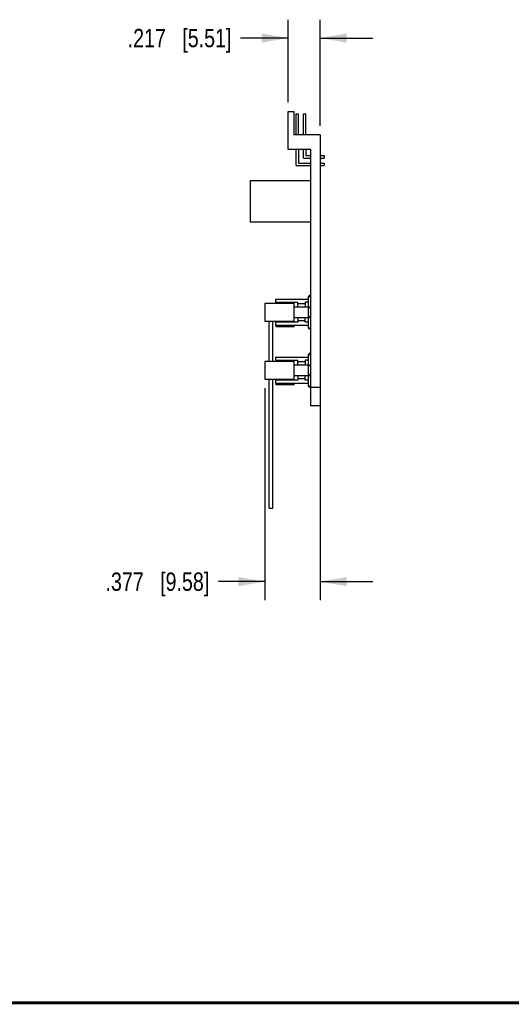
# Model space of a CAD drawing. Header units: inches. Extents: x 0.2 to 16.8, y 0.2 to 10.8.
# Tile 2 of 9: x 8 to 11.4, y 0.2 to 7. Entities that reach past the tile are written whole.
import ezdxf

# ---------------------------------------------------------------- set-up
doc = ezdxf.new("R2010")
doc.units = ezdxf.units.IN
doc.header["$LTSCALE"] = 0.935
doc.header["$MEASUREMENT"] = 0
doc.layers.get('0').update_dxf_attribs({"linetype": 'CONTINUOUS'})
doc.layers.add('DIMENSIONS', color=7, linetype='CONTINUOUS')
doc.styles.get("Standard").update_dxf_attribs({"font": 'txt', "width": 0.8})
doc.dimstyles.new('DIMSTYLE_1', dxfattribs={"dimtxt": 0.125, "dimasz": 0.18, "dimexe": 0.18, "dimexo": 0.0625, "dimgap": 0.09, "dimtad": 0, "dimtih": 1, "dimtoh": 1, "dimdec": 3, "dimzin": 4, "dimdsep": 46, "dimtxsty": 'STANDARD', "dimblk": '_FILLED', "dimblk1": '_FILLED', "dimblk2": '_FILLED', "dimcen": 0.09, "dimadec": 0, "dimazin": 0, "dimtp": 0.01, "dimtm": 0.01, "dimtfac": 1, "dimtdec": 3, "dimtofl": 0, "dimtmove": 0, "dimatfit": 3, "dimldrblk": '_FILLED', "dimfxl": 1, "dimtolj": 1, "dimtzin": 4, "dimarcsym": 0})

# ---------------------------------------------------------------- blocks, each defined once
blk = doc.blocks.new('_FILLED')
at = {"color": 0, "linetype": 'BYBLOCK'}
blk.add_solid([(0, 0), (-1, 0.174), (-1, -0.174)], dxfattribs=at)
blk = doc.blocks.new('*D4')
at = {"layer": 'DIMENSIONS', "color": 2, "linetype": 'CONTINUOUS'}
for p, q in [((9.8561, 6.3913), (9.8561, 6.9538)), ((10.0731, 6.2313), (10.0731, 6.9538)), ((9.8561, 6.8288), (9.5322, 6.8288)), ((10.0731, 6.8288), (10.4331, 6.8288))]:
    blk.add_line(p, q, dxfattribs=at)
at = {"layer": 'DIMENSIONS', "color": 2, "linetype": 'CONTINUOUS', "xscale": 0.18, "yscale": 0.18, "zscale": 0.18}
blk.add_blockref('_FILLED', (9.8561, 6.8288), dxfattribs=at)
at = {"layer": 'DIMENSIONS', "color": 2, "linetype": 'CONTINUOUS', "xscale": 0.18, "yscale": 0.18, "zscale": 0.18, "rotation": 180}
blk.add_blockref('_FILLED', (10.0731, 6.8288), dxfattribs=at)
at = {"layer": 'DIMENSIONS', "color": 2, "linetype": 'CONTINUOUS', "insert": (9.4697, 6.8913), "char_height": 0.125, "width": 1.125, "attachment_point": 3, "line_spacing_factor": 0.9}
blk.add_mtext('.217{\\Ftxt.shx;\\W1.000000;\\H0.125000; }[5.51]', dxfattribs=at)
blk = doc.blocks.new('*D5')
at = {"layer": 'DIMENSIONS', "color": 2, "linetype": 'CONTINUOUS'}
for p, q in [((9.6961, 4.4443), (9.6961, 3.0018)), ((10.0731, 4.3863), (10.0731, 3.0018)), ((9.6961, 3.1268), (9.3811, 3.1268)), ((10.0731, 3.1268), (10.4331, 3.1268))]:
    blk.add_line(p, q, dxfattribs=at)
at = {"layer": 'DIMENSIONS', "color": 2, "linetype": 'CONTINUOUS', "xscale": 0.18, "yscale": 0.18, "zscale": 0.18}
blk.add_blockref('_FILLED', (9.6961, 3.1268), dxfattribs=at)
at = {"layer": 'DIMENSIONS', "color": 2, "linetype": 'CONTINUOUS', "xscale": 0.18, "yscale": 0.18, "zscale": 0.18, "rotation": 180}
blk.add_blockref('_FILLED', (10.0731, 3.1268), dxfattribs=at)
at = {"layer": 'DIMENSIONS', "color": 2, "linetype": 'CONTINUOUS', "insert": (9.3186, 3.1893), "char_height": 0.125, "width": 1.125, "attachment_point": 3, "line_spacing_factor": 0.9}
blk.add_mtext('.377{\\Ftxt.shx;\\W1.000000;\\H0.125000; }[9.58]', dxfattribs=at)

msp = doc.modelspace()

# ---------------------------------------------------------------- linework, layer by layer
at = {"color": 7, "linetype": 'CONTINUOUS'}
for p, q in [((9.8561, 6.0698), (9.8561, 6.3288)), ((9.8561, 6.3288), (9.8941, 6.3288)), ((9.8941, 6.3288), (9.8941, 6.1688)), ((9.9106, 6.1688), (9.9106, 6.3138)), ((9.9106, 6.3138), (9.9266, 6.3138)), ((9.9266, 6.1688), (9.9266, 6.3138)), ((9.9606, 6.1688), (9.9606, 6.3138)), ((9.9606, 6.3138), (9.9766, 6.3138)), ((9.9766, 6.1688), (9.9766, 6.3138)), ((10.0731, 6.1688), (9.8941, 6.1688)), ((10.0731, 6.1688), (10.0731, 4.3238)), ((10.0111, 6.0698), (9.8561, 6.0698)), ((9.9106, 5.9618), (9.9106, 6.0698)), ((9.9266, 6.0698), (9.9266, 5.9778)), ((9.9606, 6.0118), (9.9606, 6.0698)), ((9.9766, 6.0698), (9.9766, 6.0278)), ((10.0111, 4.3238), (10.0111, 6.0698)), ((9.9266, 5.9778), (10.0111, 5.9778)), ((9.9606, 6.0118), (10.0111, 6.0118)), ((9.9766, 6.0278), (10.0111, 6.0278)), ((10.0731, 6.0278), (10.1011, 6.0278)), ((10.0731, 6.0118), (10.1011, 6.0118)), ((10.0731, 5.9778), (10.1011, 5.9778)), ((10.1011, 6.0278), (10.1011, 6.0118)), ((10.1011, 5.9778), (10.1011, 5.9618)), ((9.9106, 5.9618), (10.0111, 5.9618)), ((10.0731, 5.9618), (10.1011, 5.9618)), ((9.5971, 5.8593), (9.5971, 5.5783)), ((9.5971, 5.8593), (10.0111, 5.8593)), ((9.5971, 5.5783), (10.0111, 5.5783)), ((9.7701, 5.0493), (9.7701, 5.0293)), ((9.9951, 5.0493), (9.7701, 5.0493)), ((9.7701, 5.0293), (9.9206, 5.0293)), ((9.8961, 4.8943), (9.8961, 5.0293)), ((9.9206, 4.9983), (9.9206, 5.0293)), ((9.9951, 5.0293), (9.9706, 5.0293)), ((9.9706, 5.0293), (9.9706, 4.9983)), ((10.0003, 5.0768), (9.9951, 5.0678)), ((9.9951, 5.0678), (10.0111, 5.0678)), ((9.9951, 4.8558), (9.9951, 5.0678)), ((10.0003, 5.0768), (10.0059, 5.0768)), ((10.0111, 5.0678), (10.0059, 5.0768)), ((9.6961, 5.0218), (9.6961, 4.9018)), ((9.8961, 5.0218), (9.6961, 5.0218)), ((9.8961, 4.9983), (9.9951, 4.9983)), ((9.9706, 5.0193), (9.9206, 5.0193)), ((9.6961, 4.9018), (9.8961, 4.9018)), ((9.7261, 4.6268), (9.7261, 4.9018)), ((9.7511, 4.6268), (9.7511, 4.9018)), ((9.7731, 4.8943), (9.7731, 4.9018)), ((9.8961, 4.9253), (9.9951, 4.9253)), ((9.9206, 4.9253), (9.9206, 4.8943)), ((9.9206, 4.9043), (9.9706, 4.9043)), ((9.9706, 4.8943), (9.9706, 4.9253)), ((9.9206, 4.8943), (9.7701, 4.8943)), ((9.7701, 4.8943), (9.7701, 4.8743)), ((9.7701, 4.8743), (9.9951, 4.8743)), ((9.7731, 4.8618), (9.7731, 4.8743)), ((9.8961, 4.8618), (9.7731, 4.8618)), ((9.8961, 4.8618), (9.8961, 4.8743)), ((9.9951, 4.8943), (9.9706, 4.8943)), ((9.9951, 4.8558), (10.0111, 4.8558)), ((10.0003, 4.8468), (9.9951, 4.8558)), ((10.0059, 4.8468), (10.0003, 4.8468)), ((10.0059, 4.8468), (10.0111, 4.8558)), ((9.8961, 4.6268), (9.6961, 4.6268)), ((9.6961, 4.6268), (9.6961, 4.5068)), ((9.9951, 4.6543), (9.7701, 4.6543)), ((9.7701, 4.6543), (9.7701, 4.6343)), ((9.7701, 4.6343), (9.9206, 4.6343)), ((9.8961, 4.4993), (9.8961, 4.6343)), ((9.9206, 4.6033), (9.9206, 4.6343)), ((9.9951, 4.6343), (9.9706, 4.6343)), ((9.9706, 4.6343), (9.9706, 4.6033)), ((10.0003, 4.6818), (9.9951, 4.6728)), ((9.9951, 4.6728), (10.0111, 4.6728)), ((9.9951, 4.4608), (9.9951, 4.6728)), ((10.0003, 4.6818), (10.0059, 4.6818)), ((10.0111, 4.6728), (10.0059, 4.6818)), ((9.8961, 4.6033), (9.9951, 4.6033)), ((9.9706, 4.6243), (9.9206, 4.6243)), ((9.6961, 4.5068), (9.8961, 4.5068)), ((9.7261, 3.6268), (9.7261, 4.5068)), ((9.7511, 3.6268), (9.7511, 4.5068)), ((9.9206, 4.4993), (9.7701, 4.4993)), ((9.7701, 4.4993), (9.7701, 4.4793)), ((9.7731, 4.4993), (9.7731, 4.5068)), ((9.8961, 4.5303), (9.9951, 4.5303)), ((9.9206, 4.5303), (9.9206, 4.4993)), ((9.9206, 4.5093), (9.9706, 4.5093)), ((9.9706, 4.4993), (9.9706, 4.5303)), ((9.9951, 4.4993), (9.9706, 4.4993)), ((9.7701, 4.4793), (9.9951, 4.4793)), ((9.7731, 4.4668), (9.7731, 4.4793)), ((9.8961, 4.4668), (9.7731, 4.4668)), ((9.8961, 4.4668), (9.8961, 4.4793)), ((9.9951, 4.4608), (10.0111, 4.4608)), ((10.0003, 4.4518), (9.9951, 4.4608)), ((10.0059, 4.4518), (10.0003, 4.4518)), ((10.0059, 4.4518), (10.0111, 4.4608)), ((10.0731, 4.4488), (10.0111, 4.4488)), ((10.0731, 4.3238), (10.0111, 4.3238)), ((9.7261, 3.6268), (9.7511, 3.6268))]:
    msp.add_line(p, q, dxfattribs=at)
at = {"color": 7, "linetype": 'CONTINUOUS', "const_width": 0.02}
msp.add_lwpolyline([(0.25, 0.2586), (16.75, 0.2586)], dxfattribs=at)
at = {"color": 7, "linetype": 'CONTINUOUS'}
for centre, start, end in [((9.9701, 5.0198), 307.57595, 360), ((9.9701, 4.9038), 0, 52.42405), ((9.9701, 4.6248), 307.57595, 360), ((9.9701, 4.5088), 0, 52.42405)]:
    msp.add_arc(centre, 0.041, start, end, dxfattribs=at)

# ---------------------------------------------------------------- dimensions: what is measured, and where the dimension line sits
at = {"layer": 'DIMENSIONS', "color": 2, "linetype": 'CONTINUOUS'}
for base, p1, p2, picture, middle in [((9.8561, 6.8288), (10.0731, 6.2313), (9.8561, 6.3913), '*D4', (8.6572, 6.8288)), ((9.6961, 3.1268), (10.0731, 4.3863), (9.6961, 4.4443), '*D5', (8.5061, 3.1268))]:
    dim = msp.add_linear_dim(base=base, p1=p1, p2=p2, angle=180, dimstyle='DIMSTYLE_1', dxfattribs=at)
    dim.commit()
    dim.dimension.update_dxf_attribs({"geometry": picture, "text_midpoint": middle, "dimtype": 160})

doc.saveas('drawing.dxf')
